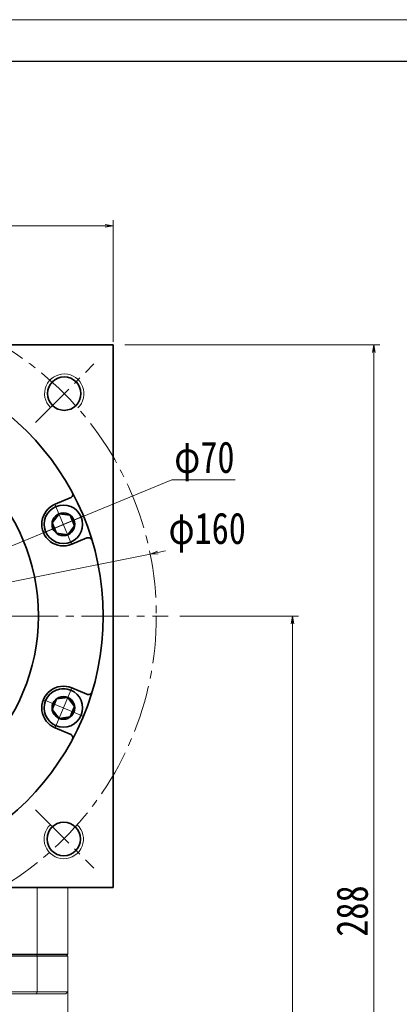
# Model space of a CAD drawing. Header units: millimetres. Extents: x -4 to 910, y 0 to 630.
# Tile 9 of 9: x 592 to 688, y 380 to 630. Entities that reach past the tile are written whole.
import ezdxf

# ---------------------------------------------------------------- set-up
doc = ezdxf.new("R2010")
doc.units = ezdxf.units.MM
doc.set_wipeout_variables(frame=1)
doc.linetypes.add('点画线', pattern=[18, 12, -2, 2, -2])
for name, color, linetype, lineweight in [('中心线层', 1, '点画线', 18), ('图框_外框线', 7, 'Continuous', 18), ('尺寸线层', 3, 'Continuous', 18), ('粗实线层', 7, 'Continuous', 35)]:
    doc.layers.add(name, color=color, linetype=linetype, lineweight=lineweight)
doc.styles.add('宋体', font='SimSun.ttf', dxfattribs={"width": 0.8})
doc.dimstyles.new('A水平标注$0', dxfattribs={"dimtxt": 3.5, "dimasz": 2, "dimexe": 1.5, "dimexo": 3, "dimgap": 1.1, "dimtad": 1, "dimtoh": 1, "dimdec": 4, "dimdsep": 46, "dimtxsty": '宋体', "dimblk": 'OPEN', "dimcen": 3, "dimclrd": 3, "dimclre": 3, "dimclrt": 6, "dimadec": 0, "dimazin": 0, "dimtm": 1e-09, "dimtfac": 1, "dimtdec": 4, "dimtix": 1, "dimtmove": 0, "dimatfit": 3, "dimldrblk": 'OPEN', "dimfxl": 0, "dimlwd": 13, "dimlwe": 13, "dimarcsym": 0})
doc.dimstyles.new('D直径标注φ25', dxfattribs={"dimtxt": 3.5, "dimasz": 2, "dimexe": 1, "dimexo": 3, "dimtad": 1, "dimtoh": 1, "dimdec": 1, "dimdsep": 46, "dimtxsty": '宋体', "dimblk": 'OPEN', "dimcen": 3, "dimclrd": 3, "dimclre": 3, "dimclrt": 130, "dimadec": 0, "dimazin": 0, "dimtm": 1e-09, "dimtfac": 1, "dimtdec": 1, "dimtmove": 0, "dimatfit": 0, "dimldrblk": 'OPEN', "dimfxl": 0, "dimlwd": 13, "dimlwe": 13, "dimarcsym": 0})

# ---------------------------------------------------------------- blocks, each defined once
blk = doc.blocks.new('_Open')
at = {"color": 0, "linetype": 'ByBlock', "lineweight": -2}
for p, q in [((-1, 0.17), (0, 0)), ((-1, -0.17), (0, 0)), ((0, 0), (-1, 0))]:
    blk.add_line(p, q, dxfattribs=at)
blk = doc.blocks.new('*D18')
at = {"layer": 'Defpoints', "color": 0, "transparency": 16777216}
for p in [(615.51, 577.8), (477.51, 545.36), (615.51, 545.36)]:
    blk.add_point(p, dxfattribs=at)
at = {"layer": '尺寸线层', "color": 3, "lineweight": 13, "transparency": 16777216}
for p, q in [((477.51, 548.36), (477.51, 579.3)), ((615.51, 548.36), (615.51, 579.3)), ((479.51, 577.8), (613.51, 577.8))]:
    blk.add_line(p, q, dxfattribs=at)
at = {"layer": '尺寸线层', "color": 3, "lineweight": 13, "transparency": 16777216, "xscale": 2, "yscale": 2, "zscale": 2, "rotation": 180}
blk.add_blockref('_Open', (477.51, 577.8), dxfattribs=at)
at = {"layer": '尺寸线层', "color": 3, "lineweight": 13, "transparency": 16777216, "xscale": 2, "yscale": 2, "zscale": 2}
blk.add_blockref('_Open', (615.51, 577.8), dxfattribs=at)
at = {"layer": '尺寸线层', "color": 6, "transparency": 16777216, "insert": (546.51, 583.3), "char_height": 8, "attachment_point": 5, "style": '宋体', "bg_fill": 3, "box_fill_scale": 1.1, "bg_fill_color": 256, "bg_fill_true_color": 13158600, "bg_fill_transparency": 0}
blk.add_mtext('138', dxfattribs=at)
blk = doc.blocks.new('*D29')
at = {"layer": 'Defpoints', "color": 0, "transparency": 16777216}
for p in [(624.94, 494.4), (468.08, 462.84)]:
    blk.add_point(p, dxfattribs=at)
at = {"layer": '尺寸线层', "color": 3, "lineweight": 13, "transparency": 16777216}
for p, q in [((468.08, 462.84), (624.94, 494.4)), ((626.9, 494.79), (628.86, 495.18)), ((466.12, 462.45), (464.16, 462.05))]:
    blk.add_line(p, q, dxfattribs=at)
at = {"layer": '尺寸线层', "color": 3, "lineweight": 13, "transparency": 16777216, "xscale": 2, "yscale": 2, "zscale": 2}
for p, rotation in [((624.94, 494.4), 191.3744099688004), ((468.08, 462.84), 11.37440996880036)]:
    blk.add_blockref('_Open', p, dxfattribs=dict(at, rotation=rotation))
at = {"layer": '尺寸线层', "color": 130, "transparency": 16777216, "insert": (639.46, 499.86), "char_height": 8, "attachment_point": 5, "style": '宋体', "bg_fill": 3, "box_fill_scale": 1.1, "bg_fill_color": 256, "bg_fill_true_color": 13158600, "bg_fill_transparency": 0}
blk.add_mtext('φ160', dxfattribs=at)
blk = doc.blocks.new('*X6')
at = {"layer": '中心线层', "linetype": '点画线', "lineweight": 18}
for p, q in [((0, -5.64), (0, 5.64)), ((-5.64, 0), (5.64, 0))]:
    blk.add_line(p, q, dxfattribs=at)
at = {"layer": '粗实线层'}
for p, q in [((-2.89, 0), (-1.44, 2.5)), ((-2.89, 0), (-1.44, -2.5)), ((-1.44, 2.5), (1.44, 2.5)), ((2.89, 0), (1.44, 2.5)), ((2.89, 0), (1.44, 2.5)), ((2.89, 0), (1.44, -2.5)), ((-1.44, -2.5), (1.44, -2.5))]:
    blk.add_line(p, q, dxfattribs=at)
blk.add_circle((0, 0), 2.89, dxfattribs=at)
for start, end in [(0, 180), (180, 360)]:
    blk.add_arc((0, 0), 4.89, start, end, dxfattribs=at)
blk = doc.blocks.new('*D8')
at = {"layer": 'Defpoints', "color": 0, "transparency": 16777216}
for p in [(578.86, 491.97), (514.16, 465.26)]:
    blk.add_point(p, dxfattribs=at)
at = {"layer": '尺寸线层', "color": 3, "lineweight": 13, "transparency": 16777216}
for p, q in [((580.71, 492.74), (630.43, 513.26)), ((630.43, 513.26), (646.56, 513.26)), ((514.16, 465.26), (578.86, 491.97)), ((512.31, 464.5), (510.46, 463.74))]:
    blk.add_line(p, q, dxfattribs=at)
at = {"layer": '尺寸线层', "color": 3, "lineweight": 13, "transparency": 16777216, "xscale": 2, "yscale": 2, "zscale": 2}
for p, rotation in [((578.86, 491.97), 202.429319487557), ((514.16, 465.26), 22.42931948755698)]:
    blk.add_blockref('_Open', p, dxfattribs=dict(at, rotation=rotation))
at = {"layer": '尺寸线层', "color": 130, "transparency": 16777216, "insert": (638.74, 517.94), "char_height": 8, "attachment_point": 5, "style": '宋体', "bg_fill": 3, "box_fill_scale": 1.1, "bg_fill_color": 256, "bg_fill_true_color": 13158600, "bg_fill_transparency": 0}
blk.add_mtext('φ70', dxfattribs=at)
blk = doc.blocks.new('*D14')
at = {"layer": 'Defpoints', "color": 0, "transparency": 16777216}
for p in [(615.51, 547.62), (681.88, 547.62), (611.01, 259.62)]:
    blk.add_point(p, dxfattribs=at)
at = {"layer": '尺寸线层', "color": 3, "lineweight": 13, "transparency": 16777216}
for p, q in [((618.51, 547.62), (683.38, 547.62)), ((681.88, 261.62), (681.88, 545.62)), ((614.01, 259.62), (683.38, 259.62))]:
    blk.add_line(p, q, dxfattribs=at)
at = {"layer": '尺寸线层', "color": 3, "lineweight": 13, "transparency": 16777216, "xscale": 2, "yscale": 2, "zscale": 2}
for p, rotation in [((681.88, 547.62), 90), ((681.88, 259.62), 270)]:
    blk.add_blockref('_Open', p, dxfattribs=dict(at, rotation=rotation))
at = {"layer": '尺寸线层', "color": 6, "transparency": 16777216, "insert": (676.38, 403.62), "char_height": 8, "attachment_point": 5, "rotation": 90, "style": '宋体', "bg_fill": 3, "box_fill_scale": 1.1, "bg_fill_color": 256, "bg_fill_true_color": 13158600, "bg_fill_transparency": 0}
blk.add_mtext('288', dxfattribs=at)
blk = doc.blocks.new('*D15')
at = {"layer": 'Defpoints', "color": 0, "transparency": 16777216}
for p in [(629.51, 478.62), (611.01, 259.62), (661.14, 259.62)]:
    blk.add_point(p, dxfattribs=at)
at = {"layer": '尺寸线层', "color": 3, "lineweight": 13, "transparency": 16777216}
for p, q in [((632.51, 478.62), (662.64, 478.62)), ((661.14, 476.62), (661.14, 261.62)), ((614.01, 259.62), (662.64, 259.62))]:
    blk.add_line(p, q, dxfattribs=at)
at = {"layer": '尺寸线层', "color": 3, "lineweight": 13, "transparency": 16777216, "xscale": 2, "yscale": 2, "zscale": 2}
for p, rotation in [((661.14, 478.62), 90), ((661.14, 259.62), 270)]:
    blk.add_blockref('_Open', p, dxfattribs=dict(at, rotation=rotation))
at = {"layer": '尺寸线层', "color": 6, "transparency": 16777216, "insert": (655.64, 369.12), "char_height": 8, "attachment_point": 5, "rotation": 90, "style": '宋体', "bg_fill": 3, "box_fill_scale": 1.1, "bg_fill_color": 256, "bg_fill_true_color": 13158600, "bg_fill_transparency": 0}
blk.add_mtext('219', dxfattribs=at)

msp = doc.modelspace()

# ---------------------------------------------------------------- linework, layer by layer
at = {"color": 7, "linetype": 'Continuous', "lineweight": 15}
for p, q in [((596.20867, 409.61812), (596.20867, 392.61812)), ((604.01209, 392.61812), (604.01209, 409.61812)), ((496.81551, 392.11812), (596.20867, 392.11812)), ((596.02219, 392.61812), (497.00199, 392.61812)), ((603.51209, 392.61812), (596.02219, 392.61812)), ((596.20867, 392.11812), (596.20867, 383.11812)), ((596.20867, 392.11812), (604.01209, 392.11812)), ((604.01209, 383.11812), (604.01209, 392.11812)), ((596.20867, 383.11812), (546.51209, 383.11812)), ((604.01209, 383.11812), (596.20867, 383.11812)), ((554.07847, 382.61812), (596.02219, 382.61812)), ((596.02219, 382.61812), (603.51209, 382.61812))]:
    msp.add_line(p, q, dxfattribs=at)
for centre, start, end in [((603.09046, 535.17684), 313.1992681, 224.8408445), ((602.9725, 421.94165), 133.2490206, 46.6813654)]:
    msp.add_arc(centre, 5, start, end, dxfattribs=at)
for points in [[(596.20867, 392.11812), (596.02219, 392.61812)], [(603.51209, 392.61812), (604.01209, 392.11812)], [(596.20867, 383.11812), (596.02219, 382.61812)], [(603.51209, 382.61812), (604.01209, 383.11812)], [(604.01209, 383.11812), (604.01209, 347.11812)]]:
    msp.add_open_spline(points, degree=1, dxfattribs=at)
at = {"layer": '中心线层'}
for p, q in [((595.75245, 527.85847), (610.60884, 542.71486)), ((463.51209, 478.61812), (629.51209, 478.61812)), ((595.75245, 429.37777), (610.60884, 414.52137))]:
    msp.add_line(p, q, dxfattribs=at)
at = {"layer": '图框_外框线', "color": 3}
msp.add_lwpolyline([(0, 0), (891.25509, 0), (891.25509, 630.24467), (0, 630.24467)], close=True, dxfattribs=at)
at = {"layer": '图框_外框线', "color": 3, "lineweight": 25}
msp.add_lwpolyline([(53.0509, 10.61018), (880.64491, 10.61018), (880.64491, 619.63449), (53.0509, 619.63449)], close=True, dxfattribs=at)
at = {"layer": '粗实线层'}
for p, q in [((615.51209, 547.61812), (477.51209, 547.61812)), ((615.51209, 409.61812), (615.51209, 547.61812)), ((600.76399, 507.04314), (604.62274, 508.64149)), ((604.9735, 460.35577), (608.83226, 458.75742)), ((600.76399, 450.19309), (604.62274, 448.59474)), ((477.51209, 409.61812), (615.51209, 409.61812)), ((489.01209, 392.61812), (604.01209, 392.61812))]:
    msp.add_line(p, q, dxfattribs=at)
for centre, radius in [((546.51209, 478.61812), 66.5), ((603.09046, 535.17684), 4.25), ((602.9725, 421.94165), 4.25)]:
    msp.add_circle(centre, radius, dxfattribs=at)
for centre, radius, start, end in [((604.24006, 509.56537), 1, 292.4999699, 28.1952849), ((602.86875, 455.27443), 5.5, 67.5, 247.5), ((609.21494, 459.6813), 1, 247.4999699, 343.1952849), ((604.24006, 447.67086), 1, 331.8047151, 67.5000301)]:
    msp.add_arc(centre, radius, start, end, dxfattribs=at)

# ---------------------------------------------------------------- next in the draw order: dimensions: what is measured, and where the dimension line sits
at = {"layer": '尺寸线层'}
dim = msp.add_linear_dim(base=(615.51209, 577.80352), p1=(477.51209, 545.3639), p2=(615.51209, 545.3639), dimstyle='A水平标注$0', override={"dimtxt": 8, "dimgap": 1.5, "dimblk": 'Open', "dimtfill": 1, "dimtfillclr": 256}, dxfattribs=at)
dim.commit()
dim.dimension.update_dxf_attribs({"geometry": '*D18', "text_midpoint": (546.51209, 583.30352)})

# ---------------------------------------------------------------- next in the draw order: linework, layer by layer
at = {"layer": '中心线层'}
msp.add_circle((546.51209, 478.61812), 80, dxfattribs=at)

# ---------------------------------------------------------------- next in the draw order: dimensions: what is measured, and where the dimension line sits
at = {"layer": '尺寸线层'}
dim = msp.add_diameter_dim_2p(p1=(468.08335, 462.84056), p2=(624.94084, 494.39568), dimstyle='D直径标注φ25', override={"dimtxt": 8, "dimgap": 0.5, "dimpost": 'φ<>'}, dxfattribs=at)
dim.commit()
dim.dimension.update_dxf_attribs({"geometry": '*D29', "text_midpoint": (639.46284, 495.18456), "dimtype": 163})

# ---------------------------------------------------------------- next in the draw order: wipeouts: each hides what was drawn before it
msp.add_wipeout([(600.99742, 450.75666), (601.02284, 450.74621), (601.04831, 450.73591), (601.07384, 450.72576), (601.09943, 450.71574), (601.12507, 450.70587), (601.15077, 450.69615), (601.17652, 450.68657), (601.20233, 450.67713), (601.22818, 450.66784), (601.25409, 450.65869), (601.28005, 450.64969), (601.30607, 450.64084), (601.33213, 450.63213), (601.35823, 450.62357), (601.38439, 450.61516), (601.41059, 450.60689), (601.43684, 450.59877), (601.46314, 450.5908), (601.48948, 450.58298), (601.51586, 450.5753), (601.54229, 450.56777), (601.56875, 450.56039), (601.59526, 450.55316), (601.62181, 450.54608), (601.6484, 450.53915), (601.67502, 450.53237), (601.70169, 450.52574), (601.72839, 450.51925), (601.75513, 450.51292), (601.7819, 450.50674), (601.7819, 450.50674), (602.00585, 450.46116), (602.23169, 450.4261), (602.45892, 450.40163), (602.68704, 450.38781), (602.91556, 450.38465), (603.14398, 450.39218), (603.3718, 450.41037), (603.59851, 450.43919), (603.82364, 450.47857), (604.04668, 450.52842), (604.26714, 450.58864), (604.48455, 450.6591), (604.69843, 450.73964), (604.90832, 450.83008), (605.11375, 450.93023), (605.31428, 451.03987), (605.50946, 451.15876), (605.69888, 451.28664), (605.88211, 451.42323), (606.05876, 451.56823), (606.22845, 451.72133), (606.39079, 451.88219), (606.54544, 452.05046), (606.69206, 452.22577), (606.83033, 452.40774), (606.95995, 452.59597), (607.08063, 452.79005), (607.19211, 452.98956), (607.29415, 453.19406), (607.38652, 453.40311), (607.38652, 453.40311), (607.46902, 453.61624), (607.54147, 453.83299), (607.60372, 454.05289), (607.65562, 454.27546), (607.69707, 454.50022), (607.72797, 454.72666), (607.74826, 454.9543), (607.75788, 455.18264), (607.75683, 455.41118), (607.7451, 455.63942), (607.72272, 455.86687), (607.68974, 456.09302), (607.64623, 456.31738), (607.59228, 456.53946), (607.52801, 456.75878), (607.45357, 456.97486), (607.36911, 457.18722), (607.27482, 457.39541), (607.17091, 457.59896), (607.0576, 457.79744), (606.93514, 457.9904), (606.8038, 458.17743), (606.66386, 458.35812), (606.51564, 458.53208), (606.35944, 458.69892), (606.19562, 458.85828), (606.02454, 459.00981), (605.84656, 459.15318), (605.66208, 459.28808), (605.47149, 459.41421), (605.47149, 459.41421), (605.44819, 459.42877), (605.42481, 459.4432), (605.40134, 459.45749), (605.3778, 459.47166), (605.35418, 459.48569), (605.33047, 459.49959), (605.30669, 459.51336), (605.28284, 459.52699), (605.2589, 459.54048), (605.2349, 459.55385), (605.21081, 459.56708), (605.18666, 459.58017), (605.16243, 459.59312), (605.13812, 459.60594), (605.11375, 459.61863), (605.0893, 459.63117), (605.06479, 459.64358), (605.0402, 459.65585), (605.01555, 459.66798), (604.99083, 459.67998), (604.96604, 459.69183), (604.94119, 459.70355), (604.91627, 459.71512), (604.89129, 459.72656), (604.86624, 459.73785), (604.84113, 459.749), (604.81595, 459.76001), (604.79072, 459.77088), (604.76542, 459.78161), (604.74007, 459.7922), (604.74007, 459.7922), (604.50106, 459.88395), (604.25758, 459.96306), (604.01029, 460.02932), (603.75988, 460.08254), (603.50702, 460.12259), (603.25241, 460.14935), (602.99675, 460.16275), (602.74074, 460.16275), (602.48508, 460.14935), (602.23047, 460.12259), (601.97761, 460.08254), (601.7272, 460.02932), (601.47991, 459.96306), (601.23643, 459.88395), (600.99742, 459.7922), (600.76355, 459.68807), (600.53544, 459.57184), (600.31373, 459.44384), (600.09902, 459.30441), (599.8919, 459.15393), (599.69294, 458.99281), (599.50269, 458.82151), (599.32166, 458.64048), (599.15036, 458.45023), (598.98925, 458.25127), (598.83877, 458.04415), (598.69933, 457.82945), (598.57133, 457.60773), (598.4551, 457.37963), (598.35097, 457.14575), (598.35097, 457.14575), (598.25923, 456.90674), (598.18012, 456.66326), (598.11386, 456.41598), (598.06063, 456.16556), (598.02058, 455.9127), (597.99382, 455.65809), (597.98042, 455.40243), (597.98042, 455.14642), (597.99382, 454.89076), (598.02058, 454.63616), (598.06063, 454.3833), (598.11386, 454.13288), (598.18012, 453.88559), (598.25923, 453.64211), (598.35097, 453.40311), (598.4551, 453.16923), (598.57133, 452.94112), (598.69933, 452.71941), (598.83877, 452.5047), (598.98925, 452.29759), (599.15036, 452.09863), (599.32166, 451.90837), (599.50269, 451.72735), (599.69294, 451.55604), (599.8919, 451.39493), (600.09902, 451.24445), (600.31373, 451.10502), (600.53544, 450.97701), (600.76355, 450.86079)]).dxf.layer = '粗实线层'

# ---------------------------------------------------------------- next in the draw order: linework, layer by layer
at = {"layer": '粗实线层'}
msp.add_line((604.9735, 496.88047), (608.83226, 498.47882), dxfattribs=at)
msp.add_circle((546.51209, 478.61812), 50, dxfattribs=at)
for centre, radius, start, end in [((602.86875, 501.96181), 5.5, 112.5, 292.5), ((609.21494, 497.55494), 1, 16.8047151, 112.5000301)]:
    msp.add_arc(centre, radius, start, end, dxfattribs=at)

# ---------------------------------------------------------------- next in the draw order: block references
at = {"layer": '粗实线层', "rotation": 247.5000000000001}
msp.add_blockref('*X6', (602.86875, 455.27443), dxfattribs=at)

# ---------------------------------------------------------------- next in the draw order: wipeouts: each hides what was drawn before it
msp.add_wipeout([(604.74007, 497.44404), (604.76542, 497.45462), (604.79072, 497.46535), (604.81595, 497.47622), (604.84113, 497.48723), (604.86624, 497.49839), (604.89129, 497.50968), (604.91627, 497.52112), (604.94119, 497.53269), (604.96604, 497.54441), (604.99083, 497.55626), (605.01555, 497.56825), (605.0402, 497.58038), (605.06479, 497.59266), (605.0893, 497.60506), (605.11375, 497.61761), (605.13812, 497.63029), (605.16243, 497.64311), (605.18666, 497.65607), (605.21081, 497.66916), (605.2349, 497.68239), (605.2589, 497.69575), (605.28284, 497.70925), (605.30669, 497.72288), (605.33047, 497.73665), (605.35418, 497.75054), (605.3778, 497.76458), (605.40134, 497.77874), (605.42481, 497.79304), (605.44819, 497.80747), (605.47149, 497.82202), (605.47149, 497.82202), (605.66208, 497.94816), (605.84656, 498.08306), (606.02454, 498.22643), (606.19562, 498.37796), (606.35944, 498.53732), (606.51564, 498.70416), (606.66386, 498.87811), (606.8038, 499.0588), (606.93514, 499.24583), (607.0576, 499.4388), (607.17091, 499.63727), (607.27482, 499.84083), (607.36911, 500.04901), (607.45357, 500.26138), (607.52801, 500.47745), (607.59228, 500.69677), (607.64623, 500.91886), (607.68974, 501.14322), (607.72272, 501.36937), (607.7451, 501.59681), (607.75683, 501.82505), (607.75788, 502.05359), (607.74826, 502.28193), (607.72797, 502.50957), (607.69707, 502.73602), (607.65562, 502.96077), (607.60372, 503.18334), (607.54147, 503.40324), (607.46902, 503.62), (607.38652, 503.83313), (607.38652, 503.83313), (607.29415, 504.04217), (607.19211, 504.24667), (607.08063, 504.44618), (606.95995, 504.64027), (606.83033, 504.8285), (606.69206, 505.01047), (606.54544, 505.18578), (606.39079, 505.35405), (606.22845, 505.51491), (606.05876, 505.668), (605.88211, 505.81301), (605.69888, 505.9496), (605.50946, 506.07748), (605.31428, 506.19636), (605.11375, 506.306), (604.90832, 506.40616), (604.69843, 506.4966), (604.48455, 506.57714), (604.26714, 506.64759), (604.04668, 506.70781), (603.82364, 506.75767), (603.59851, 506.79705), (603.3718, 506.82586), (603.14398, 506.84406), (602.91556, 506.85158), (602.68704, 506.84843), (602.45892, 506.8346), (602.23169, 506.81013), (602.00585, 506.77507), (601.7819, 506.7295), (601.7819, 506.7295), (601.75513, 506.72331), (601.72839, 506.71698), (601.70169, 506.7105), (601.67502, 506.70387), (601.6484, 506.69708), (601.62181, 506.69015), (601.59526, 506.68307), (601.56875, 506.67584), (601.54229, 506.66846), (601.51586, 506.66094), (601.48948, 506.65326), (601.46314, 506.64544), (601.43684, 506.63746), (601.41059, 506.62934), (601.38439, 506.62108), (601.35823, 506.61266), (601.33213, 506.6041), (601.30607, 506.59539), (601.28005, 506.58654), (601.25409, 506.57754), (601.22818, 506.5684), (601.20233, 506.5591), (601.17652, 506.54967), (601.15077, 506.54009), (601.12507, 506.53036), (601.09943, 506.52049), (601.07384, 506.51048), (601.04831, 506.50032), (601.02284, 506.49002), (600.99742, 506.47958), (600.99742, 506.47958), (600.76355, 506.37545), (600.53544, 506.25922), (600.31373, 506.13122), (600.09902, 505.99178), (599.8919, 505.84131), (599.69294, 505.68019), (599.50269, 505.50889), (599.32166, 505.32786), (599.15036, 505.13761), (598.98925, 504.93865), (598.83877, 504.73153), (598.69933, 504.51683), (598.57133, 504.29511), (598.4551, 504.06701), (598.35097, 503.83313), (598.25923, 503.59412), (598.18012, 503.35064), (598.11386, 503.10336), (598.06063, 502.85294), (598.02058, 502.60008), (597.99382, 502.34547), (597.98042, 502.08981), (597.98042, 501.8338), (597.99382, 501.57814), (598.02058, 501.32353), (598.06063, 501.07068), (598.11386, 500.82026), (598.18012, 500.57297), (598.25923, 500.32949), (598.35097, 500.09049), (598.35097, 500.09049), (598.4551, 499.85661), (598.57133, 499.6285), (598.69933, 499.40679), (598.83877, 499.19208), (598.98925, 498.98496), (599.15036, 498.78601), (599.32166, 498.59575), (599.50269, 498.41473), (599.69294, 498.24342), (599.8919, 498.08231), (600.09902, 497.93183), (600.31373, 497.7924), (600.53544, 497.66439), (600.76355, 497.54817), (600.99742, 497.44404), (601.23643, 497.35229), (601.47991, 497.27318), (601.7272, 497.20692), (601.97761, 497.15369), (602.23047, 497.11364), (602.48508, 497.08688), (602.74074, 497.07348), (602.99675, 497.07348), (603.25241, 497.08688), (603.50702, 497.11364), (603.75988, 497.15369), (604.01029, 497.20692), (604.25758, 497.27318), (604.50106, 497.35229)]).dxf.layer = '粗实线层'

# ---------------------------------------------------------------- next in the draw order: block references
at = {"layer": '粗实线层', "rotation": 292.5000000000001}
msp.add_blockref('*X6', (602.86875, 501.96181), dxfattribs=at)

# ---------------------------------------------------------------- next in the draw order: dimensions: what is measured, and where the dimension line sits
at = {"layer": '尺寸线层'}
dim = msp.add_diameter_dim_2p(p1=(514.15981, 465.2641), p2=(578.86438, 491.97214), dimstyle='D直径标注φ25', override={"dimtxt": 8, "dimgap": 0.5, "dimpost": 'φ<>'}, dxfattribs=at)
dim.commit()
dim.dimension.update_dxf_attribs({"geometry": '*D8', "text_midpoint": (638.74275, 513.25702), "dimtype": 163})

# ---------------------------------------------------------------- next in the draw order: dimensions: what is measured, and where the dimension line sits
dim = msp.add_linear_dim(base=(681.88045, 547.61812), p1=(611.01209, 259.61812), p2=(615.51209, 547.61812), angle=90, dimstyle='A水平标注$0', override={"dimtxt": 8, "dimgap": 1.5}, dxfattribs=at)
dim.commit()
dim.dimension.update_dxf_attribs({"geometry": '*D14', "text_midpoint": (676.38045, 403.61812)})

# ---------------------------------------------------------------- next in the draw order: dimensions: what is measured, and where the dimension line sits
dim = msp.add_linear_dim(base=(661.141, 259.61812), p1=(629.51209, 478.61812), p2=(611.01209, 259.61812), angle=90, dimstyle='A水平标注$0', override={"dimtxt": 8, "dimgap": 1.5}, dxfattribs=at)
dim.commit()
dim.dimension.update_dxf_attribs({"geometry": '*D15', "text_midpoint": (655.641, 369.11812)})

doc.saveas('drawing.dxf')
